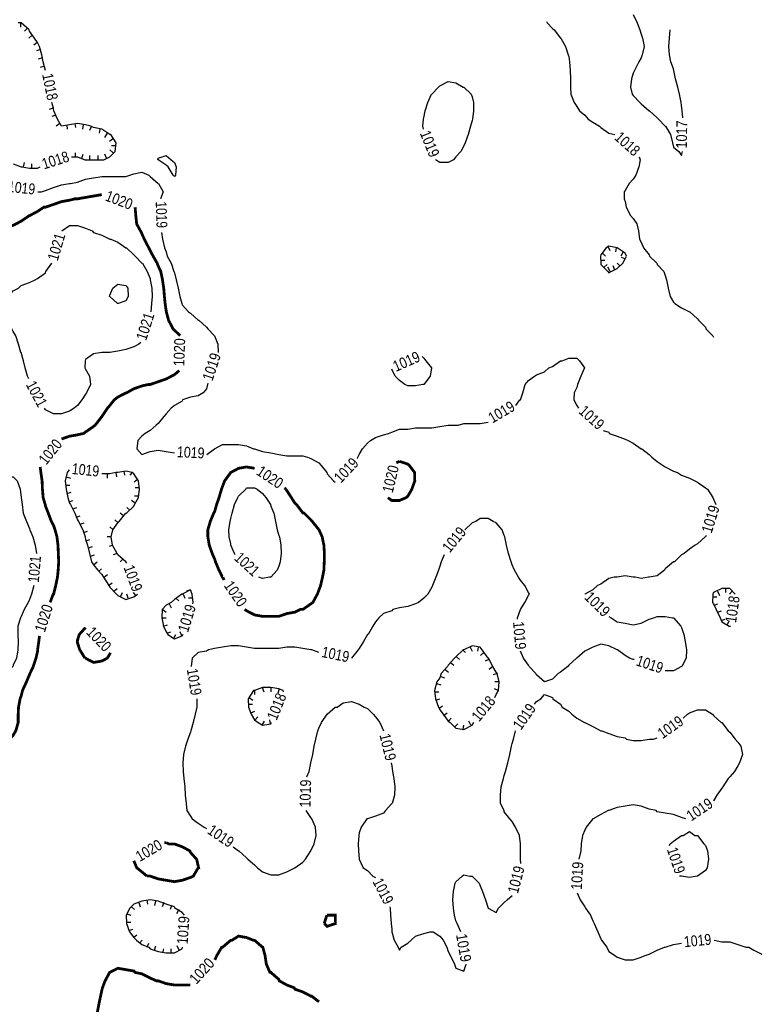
# Model space of a CAD drawing. Extents: x 628896 to 629881, y 4519192 to 4520125.
# Tile 8 of 12: x 629280 to 629545, y 4519450 to 4519802. Entities that reach past the tile are written whole.
import ezdxf
from ezdxf.enums import TextEntityAlignment as Align

# ---------------------------------------------------------------- set-up
doc = ezdxf.new("R2010")
doc.units = 0

msp = doc.modelspace()

# ---------------------------------------------------------------- linework, layer by layer
at = {"layer": 'GSLAYER', "linetype": 'CONTINUOUS', "flags": 128}
for points in [[(629288.3125, 4519787), (629287.875, 4519789.5), (629287, 4519792.5), (629286.3125, 4519794), (629285.25, 4519795.5), (629283.375, 4519798), (629283.25, 4519798.5), (629280.4375, 4519801), (629279.375, 4519801)], [(629280.25, 4519801), (629280.25, 4519799.5)], [(629468.625, 4519801.5), (629468.8125, 4519801)], [(629468.8125, 4519801), (629470.75, 4519799), (629471.3125, 4519798.5), (629473.6875, 4519795.5), (629473.75, 4519795.5), (629475.4375, 4519792.5), (629476.4375, 4519789.5), (629476.625, 4519789), (629476.875, 4519787), (629477.125, 4519784), (629477.1875, 4519781), (629477.1875, 4519778), (629477.375, 4519775.5), (629478.5625, 4519772.5), (629479.4375, 4519771), (629480.5, 4519769.5), (629482.375, 4519768), (629483.5, 4519766.5), (629485.1875, 4519765.5), (629487.625, 4519764), (629488.125, 4519763.5), (629490.9375, 4519761.5), (629493.125, 4519761)], [(629499.625, 4519804), (629501.125, 4519801), (629502.0625, 4519798.5), (629502.5, 4519797), (629503.0625, 4519795.5), (629503.5625, 4519792.5), (629502.9375, 4519789.5), (629502.5, 4519788.5), (629501.6875, 4519787), (629500.125, 4519784), (629499.625, 4519783), (629499.0625, 4519781), (629498.6875, 4519778), (629499.25, 4519775.5), (629499.625, 4519775), (629502, 4519772.5), (629502.5, 4519772), (629505.375, 4519769.5), (629505.5625, 4519769.5), (629508.25, 4519767), (629508.75, 4519766.5), (629511.125, 4519764), (629511.25, 4519764), (629513, 4519761), (629513.8125, 4519758), (629514.0625, 4519756.5), (629516, 4519755), (629516.9375, 4519753.5), (629517.3125, 4519755)], [(629282.5625, 4519799), (629281.625, 4519798)], [(629517.1875, 4519769.5), (629516.9375, 4519771.5), (629516.8125, 4519772.5), (629516.3125, 4519775.5), (629515.625, 4519778), (629514.875, 4519781), (629514.1875, 4519784), (629514.0625, 4519784.5), (629513.1875, 4519787), (629512.6875, 4519789.5), (629512.5, 4519792.5), (629512.6875, 4519795.5), (629512.9375, 4519798.5)], [(629284.3125, 4519796.5), (629283.1875, 4519795.5)], [(629286.125, 4519794), (629284.9375, 4519793)], [(629287.3125, 4519791.5), (629285.875, 4519791)], [(629288.0625, 4519788.5), (629286.5625, 4519788)], [(629289.125, 4519784), (629288.3125, 4519787)], [(629288.75, 4519785.5), (629287.25, 4519785)], [(629424.375, 4519764), (629424.5625, 4519766.5), (629424.625, 4519767), (629425.1875, 4519769.5), (629426.0625, 4519772.5), (629427.4375, 4519775.5), (629427.5, 4519775.5), (629429.9375, 4519778), (629430.4375, 4519778.5), (629433.375, 4519780), (629436.1875, 4519779.5), (629438.8125, 4519778), (629439.0625, 4519778), (629441.6875, 4519775.5), (629441.9375, 4519774.5), (629442.4375, 4519772.5), (629442.4375, 4519769.5), (629442.125, 4519766.5), (629441.9375, 4519766), (629441.4375, 4519764), (629440.5, 4519761), (629439.4375, 4519758), (629439.0625, 4519757), (629437.875, 4519755), (629436.1875, 4519753), (629435.3125, 4519752), (629433.375, 4519751), (629430.4375, 4519751), (629428.8125, 4519752)], [(629291.9375, 4519770.5), (629290.5, 4519770)], [(629300.625, 4519753), (629303.1875, 4519752), (629303.5, 4519752), (629306.375, 4519752), (629309.3125, 4519752), (629310, 4519752), (629312.1875, 4519753), (629314.125, 4519755), (629314.4375, 4519758), (629312.5625, 4519761), (629312.1875, 4519761), (629309.3125, 4519763), (629306.375, 4519763.5), (629305.4375, 4519764), (629303.5, 4519764.5), (629300.625, 4519765), (629297.75, 4519764.5), (629294.875, 4519764), (629293.4375, 4519766.5), (629292.1875, 4519769.5), (629292.0625, 4519770.5), (629291.4375, 4519772.5)], [(629291.4375, 4519772.5), (629291.4375, 4519772.5)], [(629517.5, 4519767), (629517.1875, 4519769.5)], [(629292.875, 4519768), (629291.4375, 4519767.5)], [(629294.3125, 4519765), (629292.9375, 4519764)], [(629296.75, 4519764.5), (629296.9375, 4519763)], [(629299.6875, 4519765), (629299.9375, 4519763.5)], [(629302.6875, 4519764.5), (629302.4375, 4519763)], [(629305.625, 4519764), (629304.9375, 4519762.5)], [(629308.5625, 4519763), (629308.375, 4519761.5)], [(629424.5, 4519763), (629424.375, 4519764)], [(629311.1875, 4519761.5), (629310.3125, 4519760)], [(629313.3125, 4519759.5), (629312.0625, 4519758.5)], [(629493.125, 4519761), (629493.125, 4519761)], [(629313.4375, 4519754.5), (629312.25, 4519755.5)], [(629314.3125, 4519757), (629312.8125, 4519757)], [(629517.3125, 4519755), (629517.3125, 4519755)], [(629298.4375, 4519753), (629300.625, 4519753)], [(629299.9375, 4519753), (629299.9375, 4519754.5)], [(629302.125, 4519752.5), (629302.625, 4519754)], [(629305, 4519752), (629305, 4519753.5)], [(629308.0625, 4519752), (629308.0625, 4519753.5)], [(629311, 4519752.5), (629310.375, 4519754)], [(629333.125, 4519749.5), (629332.375, 4519750), (629329.5, 4519752), (629329.4375, 4519752), (629329.5, 4519752.5), (629332.375, 4519753.5), (629334.125, 4519752), (629335.3125, 4519751), (629336, 4519749.5), (629335.75, 4519746.5), (629335.3125, 4519746), (629334.875, 4519746.5)], [(629428.8125, 4519752), (629428.8125, 4519752)], [(629502.1875, 4519752), (629501.75, 4519749.5), (629500.625, 4519746.5), (629499.625, 4519745), (629498.1875, 4519743.5), (629496.8125, 4519741), (629496.5, 4519740.5), (629496.5, 4519738), (629496.8125, 4519737), (629497.1875, 4519735), (629498.6875, 4519732), (629499.625, 4519731), (629500.9375, 4519729), (629501.625, 4519726.5), (629501.875, 4519723.5), (629502.5, 4519722.5), (629503.375, 4519720.5), (629505.375, 4519718), (629505.5625, 4519717.5), (629508.125, 4519715), (629508.25, 4519714.5), (629510.6875, 4519712), (629511.125, 4519710.5), (629511.625, 4519709), (629512.25, 4519706), (629512.9375, 4519703), (629514.0625, 4519701), (629514.5625, 4519700.5), (629516.9375, 4519699), (629519.8125, 4519697.5), (629519.9375, 4519697.5), (629522.6875, 4519695), (629523.0625, 4519694.5), (629525.625, 4519692), (629525.6875, 4519691.5), (629528.25, 4519689), (629528.4375, 4519688.5)], [(629501.8125, 4519753), (629502.1875, 4519752)], [(629277.625, 4519750.5), (629280.4375, 4519749.5), (629280.8125, 4519749.5), (629283.375, 4519749), (629286.3125, 4519749), (629287.1875, 4519749.5)], [(629281.25, 4519749.5), (629281.625, 4519751)], [(629284.3125, 4519749), (629284.3125, 4519750.5)], [(629287.1875, 4519749.5), (629287.1875, 4519749.5)], [(629334.875, 4519746.5), (629333.125, 4519749.5)], [(629287.6875, 4519740.5), (629289.125, 4519741), (629292.0625, 4519742), (629294.875, 4519743), (629297.75, 4519743.5), (629298.125, 4519743.5), (629300.625, 4519744), (629303.5, 4519745), (629306.375, 4519745.5), (629309.3125, 4519746), (629312.1875, 4519746), (629315.0625, 4519746), (629317.9375, 4519746), (629319.375, 4519746.5), (629320.8125, 4519747), (629323.6875, 4519747.5), (629326.125, 4519746.5), (629326.625, 4519746), (629329.5, 4519743.5), (629329.625, 4519743.5), (629331.3125, 4519740.5), (629330.3125, 4519738)], [(629286.375, 4519740.5), (629287.6875, 4519740.5)], [(629330.3125, 4519738), (629330.3125, 4519738)], [(629295, 4519726.5), (629297.75, 4519728.5), (629300.625, 4519728.5), (629303.5, 4519727.5), (629305.8125, 4519726.5), (629306.375, 4519726), (629309.3125, 4519725), (629312.1875, 4519723.5), (629312.5625, 4519723.5), (629315.0625, 4519722.5), (629317.9375, 4519720.5), (629318.125, 4519720.5), (629320.8125, 4519718), (629321.3125, 4519717.5), (629323.6875, 4519715), (629323.9375, 4519715), (629325.5625, 4519712), (629326.625, 4519709.5), (629326.6875, 4519709), (629327.1875, 4519706), (629327.3125, 4519703), (629327.125, 4519700.5), (629326.875, 4519697.5)], [(629295, 4519726.5), (629295, 4519726.5)], [(629330.6875, 4519726), (629331.0625, 4519723.5)], [(629331.0625, 4519723.5), (629331.8125, 4519720.5), (629332.375, 4519719), (629332.75, 4519717.5), (629334.125, 4519715), (629335.125, 4519712), (629335.3125, 4519711.5), (629336, 4519709), (629336.6875, 4519706), (629337.25, 4519703), (629338, 4519700.5), (629338.125, 4519700), (629340.375, 4519697.5), (629341.0625, 4519697), (629343.875, 4519694.5), (629344.0625, 4519694.5), (629346.8125, 4519692), (629347.3125, 4519691.5), (629349.75, 4519689), (629349.75, 4519689), (629350.875, 4519686), (629351, 4519683)], [(629493.875, 4519713), (629495.9375, 4519715), (629496.8125, 4519716.5), (629497.3125, 4519717.5), (629496.8125, 4519718.5), (629493.875, 4519720.5), (629490.9375, 4519721), (629490, 4519720.5), (629488.125, 4519718), (629487.9375, 4519717.5), (629488.125, 4519715), (629488.125, 4519714.5), (629490.5625, 4519712), (629490.9375, 4519711.5), (629491.75, 4519712)], [(629490.625, 4519721), (629491.3125, 4519719.5)], [(629493.5625, 4519720.5), (629493.3125, 4519719)], [(629488.625, 4519718.5), (629489.8125, 4519717.5)], [(629496.125, 4519719), (629495.25, 4519717.5)], [(629496.8125, 4519716.5), (629495.4375, 4519717)], [(629282.75, 4519674.5), (629281.875, 4519677.5), (629281.25, 4519680), (629280.4375, 4519683), (629280.375, 4519683), (629279.4375, 4519686), (629278.5, 4519689), (629277.625, 4519690.5), (629277.125, 4519691.5), (629275.625, 4519694.5), (629274.75, 4519697.5), (629274.75, 4519700.5), (629275.875, 4519703), (629277.625, 4519705), (629279.4375, 4519706), (629280.4375, 4519707), (629283.375, 4519708), (629285.4375, 4519709), (629286.3125, 4519709.5), (629289.125, 4519711.5), (629289.3125, 4519712), (629291.4375, 4519715)], [(629291.4375, 4519715), (629291.4375, 4519715)], [(629488, 4519716), (629489.5, 4519716)], [(629489.3125, 4519713.5), (629490.375, 4519714.5)], [(629491.4375, 4519712), (629490.625, 4519713.5)], [(629491.75, 4519712), (629493.875, 4519713)], [(629493.125, 4519712.5), (629492.5, 4519714)], [(629494.9375, 4519714), (629493.875, 4519715)], [(629312.1875, 4519703), (629312.125, 4519703), (629312.1875, 4519703.5), (629313.25, 4519706), (629315.0625, 4519707.5), (629317.9375, 4519707), (629318.6875, 4519706), (629318.8125, 4519703), (629317.9375, 4519701.5), (629315.125, 4519700.5), (629315.0625, 4519700.5), (629315, 4519700.5)], [(629315, 4519700.5), (629312.1875, 4519703)], [(629326.875, 4519697.5), (629326.875, 4519697.5)], [(629322.625, 4519686), (629320.8125, 4519685), (629317.9375, 4519684), (629315.0625, 4519683.5), (629312.1875, 4519683), (629310.3125, 4519683), (629309.3125, 4519683), (629306.375, 4519682.5), (629303.5, 4519680.5), (629303.3125, 4519680), (629303.1875, 4519677.5), (629303.5, 4519677), (629304.9375, 4519674.5), (629305.25, 4519671.5), (629303.875, 4519668.5), (629303.5, 4519668), (629302.1875, 4519666), (629300.625, 4519664), (629299.375, 4519663), (629297.75, 4519662), (629294.875, 4519661), (629292.0625, 4519661), (629289.125, 4519662.5), (629288.8125, 4519663)], [(629323.25, 4519686.5), (629322.625, 4519686)], [(629351, 4519683), (629351, 4519683)], [(629424.625, 4519681), (629425.4375, 4519680), (629427.4375, 4519677.5), (629426.9375, 4519674.5), (629424.625, 4519671.5), (629424.375, 4519671.5), (629421.75, 4519671), (629418.9375, 4519671), (629417.875, 4519671.5)], [(629424.125, 4519681.5), (629424.625, 4519681)], [(629459.125, 4519666), (629459.25, 4519666), (629460.1875, 4519668.5), (629461, 4519671.5), (629462.1875, 4519673), (629464.3125, 4519674.5), (629465, 4519675), (629467.9375, 4519676), (629469.5, 4519677.5), (629470.75, 4519678), (629473.6875, 4519680), (629474.1875, 4519680), (629476.625, 4519681), (629479.4375, 4519681), (629480.4375, 4519680), (629482.1875, 4519677.5), (629480.875, 4519674.5), (629479.75, 4519671.5), (629479.4375, 4519670.5), (629478.5625, 4519668.5), (629478.4375, 4519666), (629479.4375, 4519664), (629480.125, 4519663)], [(629283.1875, 4519673.5), (629282.75, 4519674.5)], [(629416, 4519673), (629414.4375, 4519674.5), (629413.1875, 4519677)], [(629413.1875, 4519677), (629413.1875, 4519677)], [(629347.1875, 4519671.5), (629346.8125, 4519670), (629345.625, 4519668.5), (629343.875, 4519667.5), (629341.0625, 4519667), (629338.25, 4519666), (629338.125, 4519665.5), (629335.3125, 4519664), (629334.1875, 4519663), (629332.375, 4519661), (629331.5625, 4519660), (629329.5, 4519657.5), (629328.75, 4519657), (629326.625, 4519655), (629324.875, 4519654), (629323.6875, 4519653), (629322.1875, 4519651.5), (629321.8125, 4519648.5), (629323.6875, 4519646.5), (629326.625, 4519647.5), (629329.5, 4519648), (629332.375, 4519647.5), (629335.3125, 4519647)], [(629347.3125, 4519672), (629347.1875, 4519671.5)], [(629417.875, 4519671.5), (629416, 4519673)], [(629457.6875, 4519664), (629459.125, 4519666)], [(629288.8125, 4519663), (629288.8125, 4519663)], [(629480.125, 4519663), (629480.125, 4519663)], [(629401.0625, 4519645.5), (629401.5625, 4519646.5), (629402.75, 4519648.5), (629404.5, 4519650.5), (629405.625, 4519651.5), (629407.3125, 4519652.5), (629410.25, 4519653.5), (629412, 4519654), (629413.1875, 4519654.5), (629416, 4519655.5), (629418.9375, 4519655.5), (629421.75, 4519656), (629424.625, 4519656), (629427.5, 4519656), (629430.4375, 4519656.5), (629433.375, 4519657), (629436.1875, 4519657), (629437, 4519657), (629439.0625, 4519657.5), (629441.9375, 4519657.5), (629444.8125, 4519657.5), (629447.6875, 4519658)], [(629447.6875, 4519658), (629447.6875, 4519658)], [(629488.9375, 4519655), (629490.9375, 4519654.5)], [(629490.9375, 4519654.5), (629491.0625, 4519654), (629493.875, 4519653), (629496.8125, 4519652), (629497.875, 4519651.5), (629499.625, 4519650.5), (629502.5, 4519648.5), (629502.75, 4519648.5), (629505.375, 4519646.5), (629506.375, 4519645.5), (629508.25, 4519644), (629510.375, 4519642.5), (629511.125, 4519642), (629514.0625, 4519640.5), (629515.5625, 4519640), (629516.9375, 4519639), (629519.8125, 4519638), (629521.8125, 4519637), (629522.6875, 4519636.5), (629525.625, 4519634.5), (629526.25, 4519634), (629528.25, 4519631), (629528.4375, 4519630.5), (629529.3125, 4519628.5)], [(629349.75, 4519648.5), (629349.75, 4519648.5), (629352.5625, 4519650), (629355.5, 4519650), (629358.3125, 4519650), (629361.1875, 4519649.5), (629363.6875, 4519648.5), (629364.0625, 4519648.5), (629366.9375, 4519647.5), (629369.875, 4519647), (629372.75, 4519646.5), (629375.625, 4519646), (629378.5, 4519646), (629381.375, 4519646), (629383, 4519645.5), (629384.25, 4519645), (629387.125, 4519643.5), (629387.875, 4519642.5), (629389.9375, 4519640), (629390.0625, 4519639.5), (629392.375, 4519637), (629392.9375, 4519636.5)], [(629335.3125, 4519647), (629335.3125, 4519647)], [(629347, 4519646.5), (629349.75, 4519648.5)], [(629400.9375, 4519645), (629401.0625, 4519645.5)], [(629296.875, 4519640), (629296.1875, 4519637), (629296.5625, 4519634), (629297.125, 4519631), (629297.75, 4519629), (629298.125, 4519628.5), (629299.6875, 4519625.5), (629300.625, 4519623), (629301, 4519622.5), (629302.5, 4519619.5), (629303.375, 4519617), (629303.5, 4519616), (629304.25, 4519614), (629304.875, 4519611), (629305.625, 4519608), (629306.375, 4519607), (629307.875, 4519605), (629309.3125, 4519603.5), (629309.9375, 4519602.5), (629311.875, 4519599.5), (629312.1875, 4519599), (629314.625, 4519596.5), (629315.0625, 4519596), (629317.9375, 4519594.5), (629320.8125, 4519595.5), (629322.125, 4519596.5)], [(629297.625, 4519641), (629296.875, 4519640)], [(629317.9375, 4519608), (629317.9375, 4519608), (629315.0625, 4519610.5), (629314.8125, 4519611), (629313.125, 4519614), (629312.6875, 4519617), (629313.25, 4519619.5), (629315.0625, 4519622), (629315.5, 4519622.5), (629317.9375, 4519625.5), (629318.125, 4519625.5), (629320.8125, 4519628), (629321.0625, 4519628.5), (629322.5, 4519631), (629322.8125, 4519634), (629322.5, 4519637), (629320.8125, 4519639.5), (629320.1875, 4519640), (629317.9375, 4519640.5), (629315.0625, 4519640), (629314.375, 4519640), (629312.1875, 4519639.5), (629309.3125, 4519639.5)], [(629309.3125, 4519639.5), (629309.3125, 4519639.5)], [(629311.25, 4519639.5), (629311.25, 4519638)], [(629314.3125, 4519640), (629314.625, 4519638.5)], [(629317.25, 4519640.5), (629317.5, 4519639)], [(629320.25, 4519640), (629319.375, 4519639)], [(629268.4375, 4519625.5), (629268.375, 4519628.5), (629268.5625, 4519631), (629268.9375, 4519634), (629268.9375, 4519634), (629270.75, 4519637), (629271.875, 4519637.5), (629274.6875, 4519638.5), (629277.625, 4519638.5), (629279, 4519637), (629280.0625, 4519634), (629280.4375, 4519631), (629280.75, 4519628.5), (629281.1875, 4519625.5), (629282.3125, 4519622.5), (629283.375, 4519620), (629283.5, 4519619.5), (629284.5625, 4519617), (629285.4375, 4519614), (629285.875, 4519611)], [(629296.375, 4519635.5), (629297.8125, 4519635.5)], [(629296.5625, 4519638.5), (629298.125, 4519638)], [(629322.125, 4519637.5), (629320.875, 4519636.5)], [(629392.9375, 4519636.5), (629392.9375, 4519636.5)], [(629296.8125, 4519632.5), (629298.3125, 4519633)], [(629322.8125, 4519634.5), (629321.25, 4519634.5)], [(629356.875, 4519611), (629355.5625, 4519614), (629355.5, 4519614.5), (629354.9375, 4519617), (629354.8125, 4519619.5), (629355.3125, 4519622.5), (629355.5, 4519623.5), (629356, 4519625.5), (629356.875, 4519628.5), (629358.0625, 4519631), (629358.3125, 4519631.5), (629360.875, 4519634), (629361.1875, 4519634.5), (629364.0625, 4519634.5), (629364.9375, 4519634), (629366.9375, 4519632.5), (629368.0625, 4519631), (629369.75, 4519628.5), (629369.875, 4519628), (629370.9375, 4519625.5), (629371.5625, 4519622.5), (629372.1875, 4519619.5), (629372.75, 4519617.5), (629372.9375, 4519617), (629373.4375, 4519614), (629373.5625, 4519611), (629373.1875, 4519608), (629372.75, 4519606.5), (629372.1875, 4519605), (629369.875, 4519602.5), (629369.375, 4519602.5), (629366.9375, 4519602), (629365.5625, 4519602.5)], [(629297.625, 4519629.5), (629299, 4519630)], [(629321.25, 4519629), (629319.9375, 4519630)], [(629322.625, 4519631.5), (629321.0625, 4519631.5)], [(629529.3125, 4519628.5), (629529.3125, 4519628.5)], [(629299, 4519627), (629300.375, 4519627.5)], [(629300.1875, 4519624), (629301.625, 4519624.5)], [(629317.125, 4519624.5), (629315.9375, 4519625.5)], [(629319.3125, 4519626.5), (629318.3125, 4519627.5)], [(629301.625, 4519621.5), (629303, 4519622)], [(629315.1875, 4519622), (629313.9375, 4519623)], [(629458.25, 4519588), (629459.25, 4519591), (629459.25, 4519591), (629460.8125, 4519593.5), (629462.1875, 4519596), (629462.5625, 4519596.5), (629462.1875, 4519597), (629460.8125, 4519599.5), (629459.25, 4519601.5), (629458.625, 4519602.5), (629457.1875, 4519605), (629456.375, 4519607), (629455.9375, 4519608), (629455.0625, 4519611), (629454.25, 4519614), (629453.6875, 4519617), (629453.5, 4519617.5), (629452.6875, 4519619.5), (629450.625, 4519622), (629449.5, 4519622.5), (629447.6875, 4519623.5), (629444.8125, 4519623.5), (629443.25, 4519622.5), (629441.9375, 4519622), (629439.3125, 4519619.5)], [(629302.8125, 4519618.5), (629304.25, 4519619)], [(629313.4375, 4519619.5), (629312.1875, 4519620.5)], [(629439.3125, 4519619.5), (629439.3125, 4519619.5)], [(629525.8125, 4519617.5), (629525.625, 4519617)], [(629303.6875, 4519615.5), (629305.0625, 4519616)], [(629312.6875, 4519617), (629311.1875, 4519617)], [(629313.25, 4519614), (629311.9375, 4519613.5)], [(629525.625, 4519617), (629525.4375, 4519617), (629522.6875, 4519614.5), (629521.875, 4519614), (629519.8125, 4519612.5), (629517.875, 4519611), (629516.9375, 4519610.5), (629514.4375, 4519608), (629514.0625, 4519608), (629511.125, 4519605.5), (629510.9375, 4519605), (629508.25, 4519603), (629505.375, 4519602.5), (629505.1875, 4519602.5), (629502.5, 4519602), (629500.4375, 4519602.5), (629499.625, 4519602.5), (629496.8125, 4519603), (629493.875, 4519602.5), (629492.875, 4519602.5), (629490.9375, 4519602), (629488.125, 4519600), (629486.9375, 4519599.5), (629485.1875, 4519598), (629482.375, 4519596.5)], [(629285.875, 4519611), (629285.875, 4519611)], [(629304.5625, 4519613), (629306, 4519613.5)], [(629305.25, 4519610), (629306.6875, 4519610.5)], [(629314.8125, 4519611), (629313.4375, 4519610.5)], [(629357.0625, 4519610.5), (629356.875, 4519611)], [(629431.9375, 4519610.5), (629430.9375, 4519608)], [(629306.375, 4519607), (629307.6875, 4519608)], [(629316.8125, 4519609), (629315.875, 4519608)], [(629318.25, 4519607.5), (629317.9375, 4519608)], [(629430.9375, 4519608), (629430.4375, 4519606.5), (629429.9375, 4519605), (629429, 4519602.5), (629427.8125, 4519599.5), (629427.5, 4519599), (629426.0625, 4519596.5), (629424.625, 4519595), (629422.8125, 4519593.5), (629421.75, 4519593), (629418.9375, 4519592), (629416, 4519591.5), (629413.5625, 4519591), (629413.1875, 4519590.5), (629410.25, 4519589.5), (629408.5625, 4519588), (629407.3125, 4519586.5), (629406.375, 4519585), (629404.6875, 4519582), (629404.5, 4519582), (629403.125, 4519579.5), (629401.5625, 4519577), (629401.1875, 4519576.5), (629398.75, 4519573.5)], [(629308.1875, 4519604.5), (629309.25, 4519605.5)], [(629310.125, 4519602.5), (629311.375, 4519603.5)], [(629311.6875, 4519599.5), (629313.0625, 4519600.5)], [(629365.5625, 4519602.5), (629365.5625, 4519602.5)], [(629284.125, 4519596.5), (629283.375, 4519594.5), (629283, 4519593.5), (629281.5, 4519591), (629280.4375, 4519588.5), (629280.1875, 4519588), (629279.25, 4519585), (629279.1875, 4519582), (629279.375, 4519579.5), (629279.25, 4519576.5), (629278.8125, 4519573.5), (629277.625, 4519571), (629277.5, 4519570.5), (629275, 4519568), (629274.6875, 4519567.5), (629271.875, 4519565), (629271.375, 4519565), (629268.9375, 4519563.5), (629266.0625, 4519562), (629265.9375, 4519562), (629263.1875, 4519560), (629261.125, 4519559)], [(629284.9375, 4519599.5), (629284.125, 4519596.5)], [(629313.6875, 4519597.5), (629314.8125, 4519598.5)], [(629316.0625, 4519595.5), (629316.75, 4519597)], [(629318.8125, 4519595), (629318.3125, 4519596.5)], [(629321.5625, 4519596), (629320.625, 4519597)], [(629322.125, 4519596.5), (629322.125, 4519596.5)], [(629342, 4519593.5), (629341.75, 4519596.5), (629341.0625, 4519598), (629338.125, 4519596.5), (629337.9375, 4519596.5), (629335.3125, 4519594.5), (629334.125, 4519593.5), (629332.375, 4519592.5), (629331, 4519591), (629330.8125, 4519588), (629331.375, 4519585), (629332.375, 4519583), (629332.9375, 4519582), (629335.3125, 4519580.5), (629338.125, 4519581.5), (629338.4375, 4519582)], [(629338.4375, 4519596.5), (629339.0625, 4519595)], [(629341.0625, 4519598), (629339.6875, 4519597.5)], [(629482.375, 4519596.5), (629482.375, 4519596.5)], [(629534.25, 4519598.5), (629531.375, 4519598.5), (629528.4375, 4519597), (629528.25, 4519596.5), (629528.125, 4519593.5), (629528.4375, 4519593), (629529.375, 4519591), (629530.875, 4519588), (629531.375, 4519586.5), (629534, 4519585), (629534.25, 4519585), (629534.5625, 4519585)], [(629529.875, 4519597.5), (629530.5625, 4519596)], [(629532.75, 4519598.5), (629532.75, 4519597)], [(629535.1875, 4519597.5), (629534.1875, 4519596.5)], [(629536.25, 4519596.5), (629534.25, 4519598.5)], [(629333.4375, 4519593), (629334.1875, 4519591.5)], [(629335.875, 4519595), (629336.875, 4519594)], [(629341.8125, 4519595), (629340.375, 4519595)], [(629341.9375, 4519593), (629342, 4519593.5)], [(629528.25, 4519595.5), (629529.6875, 4519595.5)], [(629528.625, 4519592.5), (629530, 4519593)], [(629331.1875, 4519591), (629332.375, 4519590)], [(629529.875, 4519590), (629531.25, 4519590.5)], [(629330.8125, 4519588), (629332.375, 4519588)], [(629458.1875, 4519587.5), (629458.25, 4519588)], [(629490.9375, 4519588.5), (629491.75, 4519588)], [(629491.75, 4519588), (629493.875, 4519586.5), (629496.8125, 4519586), (629499.625, 4519585.5), (629502.5, 4519586), (629505.375, 4519587.5), (629507.0625, 4519588), (629508.25, 4519588.5), (629511.125, 4519588.5), (629513.8125, 4519588), (629514.0625, 4519588), (629516.75, 4519585), (629516.9375, 4519584.5), (629517.8125, 4519582), (629518.3125, 4519579.5), (629518.75, 4519576.5), (629518.6875, 4519573.5), (629517.125, 4519570.5), (629516.9375, 4519570.5), (629514.0625, 4519569), (629511.125, 4519569)], [(629531.1875, 4519587), (629532.5625, 4519587.5)], [(629533.375, 4519585.5), (629534.1875, 4519587)], [(629331.3125, 4519585), (629332.875, 4519585.5)], [(629332.6875, 4519582.5), (629334, 4519583)], [(629337.9375, 4519581.5), (629337.375, 4519583)], [(629534.5625, 4519585), (629534.5625, 4519585)], [(629335.0625, 4519580.5), (629335.875, 4519582)], [(629338.4375, 4519582), (629338.4375, 4519582)], [(629384.5, 4519576.5), (629384.25, 4519576.5), (629381.375, 4519577), (629378.5, 4519577.5), (629375.625, 4519577.5), (629372.75, 4519577), (629369.875, 4519577), (629366.9375, 4519577), (629364.0625, 4519577), (629361.1875, 4519577.5), (629358.3125, 4519578), (629355.5, 4519578), (629352.5625, 4519577.5), (629349.75, 4519577), (629347.5, 4519576.5), (629346.8125, 4519576), (629343.875, 4519575.5), (629341.75, 4519573.5), (629341.375, 4519570.5)], [(629387.125, 4519575.5), (629384.5, 4519576.5)], [(629450.625, 4519560.5), (629451.4375, 4519562), (629451.625, 4519565), (629450.9375, 4519568), (629450.625, 4519568.5), (629449.375, 4519570.5), (629447.8125, 4519573.5), (629447.6875, 4519573.5), (629445.5625, 4519576.5), (629444.8125, 4519577.5), (629441.9375, 4519578), (629439.0625, 4519576.5), (629438.75, 4519576.5), (629436.1875, 4519574), (629435.625, 4519573.5), (629433.375, 4519571), (629433.1875, 4519570.5), (629430.9375, 4519568), (629430.4375, 4519566.5), (629429.375, 4519565), (629428.5, 4519562), (629428.8125, 4519559), (629429.875, 4519556), (629430.4375, 4519555), (629431.625, 4519553.5), (629433.375, 4519551), (629434.0625, 4519550.5), (629436.1875, 4519548.5), (629439.0625, 4519548), (629441.9375, 4519549.5), (629442.625, 4519550.5)], [(629438.5625, 4519576.5), (629439.625, 4519575.5)], [(629441.25, 4519577.5), (629441.9375, 4519576)], [(629444.1875, 4519577.5), (629443.9375, 4519576)], [(629446.1875, 4519575.5), (629445, 4519574.5)], [(629499.625, 4519573), (629498.375, 4519573.5), (629496.8125, 4519574.5), (629494, 4519576.5), (629493.875, 4519576.5), (629490.9375, 4519578), (629488.125, 4519578.5), (629485.1875, 4519577.5), (629483.25, 4519576.5), (629482.375, 4519576), (629479.4375, 4519573.5), (629479.3125, 4519573.5), (629476.625, 4519571), (629476.25, 4519570.5), (629473.6875, 4519568.5), (629472.8125, 4519568), (629470.75, 4519566), (629467.9375, 4519565), (629465, 4519567.5), (629464.8125, 4519568), (629462.4375, 4519570.5), (629462.1875, 4519571), (629460.4375, 4519573.5), (629459.25, 4519576)], [(629459.25, 4519576), (629459.25, 4519576)], [(629398.75, 4519573.5), (629398.75, 4519573.5)], [(629434.25, 4519572), (629435.4375, 4519571)], [(629436.375, 4519574), (629437.4375, 4519573)], [(629448, 4519573), (629446.625, 4519572.5)], [(629500, 4519573), (629499.625, 4519573)], [(629341.375, 4519570.5), (629341.375, 4519570.5)], [(629432.375, 4519569.5), (629433.5, 4519568.5)], [(629449.375, 4519570.5), (629448.125, 4519569.5)], [(629511.125, 4519569), (629511.125, 4519569)], [(629430.75, 4519567), (629432.125, 4519566.5)], [(629451.0625, 4519568), (629449.5, 4519567.5)], [(629451.625, 4519565), (629450.125, 4519565)], [(629374.3125, 4519562), (629372.75, 4519562.5), (629369.875, 4519563), (629366.9375, 4519563), (629364.0625, 4519562), (629363.6875, 4519562), (629361.75, 4519559), (629361.8125, 4519556), (629362.8125, 4519553.5), (629364.0625, 4519551.5), (629365.375, 4519550.5), (629366.9375, 4519549.5), (629369.875, 4519550), (629370.0625, 4519550.5)], [(629364, 4519562), (629364, 4519560.5)], [(629366.8125, 4519563), (629367.3125, 4519561.5)], [(629369.875, 4519563), (629369.875, 4519561.5)], [(629372.875, 4519562.5), (629372.4375, 4519561)], [(629374.4375, 4519561.5), (629374.3125, 4519562)], [(629428.5625, 4519561.5), (629430.0625, 4519561.5)], [(629429.1875, 4519564.5), (629430.75, 4519564)], [(629451.3125, 4519562), (629449.9375, 4519562.5)], [(629343.3125, 4519559), (629343.3125, 4519556)], [(629362.125, 4519559.5), (629363.375, 4519558.5)], [(629383.625, 4519533), (629384.25, 4519536), (629384.875, 4519539), (629385.375, 4519542), (629385.9375, 4519544.5), (629386.75, 4519547.5), (629387.125, 4519548.5), (629388, 4519550.5), (629390.0625, 4519553.5), (629390.0625, 4519553.5), (629392.9375, 4519556), (629393.625, 4519556), (629395.8125, 4519557.5), (629398.75, 4519558), (629401.5625, 4519557), (629403.25, 4519556), (629404.5, 4519555.5), (629406.5625, 4519553.5), (629407.3125, 4519552.5), (629408.9375, 4519550.5), (629410.25, 4519547.5)], [(629429, 4519558.5), (629430.375, 4519559)], [(629450.0625, 4519559.5), (629450.625, 4519560.5)], [(629464.3125, 4519557), (629465, 4519558)], [(629465, 4519558), (629466.5625, 4519559), (629467.9375, 4519560.5), (629470.75, 4519559.5), (629470.9375, 4519559), (629473.6875, 4519557), (629474.1875, 4519556), (629476.625, 4519554.5), (629477.75, 4519553.5), (629479.4375, 4519552), (629482.25, 4519550.5), (629482.375, 4519550.5), (629485.1875, 4519549), (629488.125, 4519547.5), (629488.4375, 4519547.5), (629490.9375, 4519546.5), (629493.875, 4519545.5), (629496.8125, 4519545), (629497.3125, 4519544.5), (629499.625, 4519544), (629502.5, 4519544), (629505.375, 4519544.5), (629506.9375, 4519544.5), (629508.25, 4519545)], [(629343.3125, 4519556), (629342.8125, 4519553.5), (629342.0625, 4519550.5), (629341.25, 4519547.5), (629341.0625, 4519547), (629340.1875, 4519544.5), (629339.3125, 4519542), (629338.625, 4519539), (629338.3125, 4519536), (629338.4375, 4519533), (629338.6875, 4519530.5), (629339.0625, 4519527.5), (629339.1875, 4519524.5), (629339.5, 4519521.5), (629339.8125, 4519519), (629341.0625, 4519517), (629341.75, 4519516), (629343.875, 4519514.5), (629345.9375, 4519513), (629346.8125, 4519512.5)], [(629361.75, 4519557), (629363.3125, 4519557)], [(629362.6875, 4519554), (629364.1875, 4519554.5)], [(629430.0625, 4519555.5), (629431.3125, 4519556.5)], [(629431.75, 4519553), (629433, 4519554)], [(629519.125, 4519553.5), (629519.8125, 4519554), (629522.6875, 4519555), (629525.625, 4519555), (629528.125, 4519553.5), (629528.4375, 4519553), (629531.1875, 4519550.5), (629531.375, 4519550.5), (629533.6875, 4519547.5), (629534.25, 4519547), (629536.25, 4519544.5), (629537.125, 4519543.5), (629538.1875, 4519542), (629538.875, 4519539), (629537.8125, 4519536), (629537.125, 4519535), (629535.9375, 4519533), (629534.25, 4519531), (629533.6875, 4519530.5), (629531.75, 4519527.5), (629531.375, 4519527), (629529.625, 4519524.5), (629528.4375, 4519522.5)], [(629364.3125, 4519551.5), (629365.25, 4519552.5)], [(629366.8125, 4519549.5), (629367.625, 4519551)], [(629369.75, 4519550), (629369.5625, 4519551.5)], [(629370.0625, 4519550.5), (629370.0625, 4519550.5)], [(629433.5625, 4519551), (629434.4375, 4519552)], [(629441.5, 4519549.5), (629440.8125, 4519551)], [(629442.625, 4519550.5), (629442.625, 4519550.5)], [(629517.625, 4519552), (629519.125, 4519553.5)], [(629410.25, 4519547.5), (629410.25, 4519547.5)], [(629435.875, 4519549), (629436.875, 4519550)], [(629438.75, 4519548), (629439, 4519549.5)], [(629459.3125, 4519501.5), (629459.25, 4519502.5), (629459.25, 4519504.5), (629459.25, 4519507), (629458.9375, 4519510), (629457.5, 4519513), (629456.375, 4519515), (629455.4375, 4519516), (629453.5, 4519518.5), (629453.5, 4519519), (629452.1875, 4519521.5), (629452.125, 4519524.5), (629452.4375, 4519527.5), (629453.1875, 4519530.5), (629453.5, 4519531.5), (629453.9375, 4519533), (629454.75, 4519536), (629455.5, 4519539), (629456.125, 4519542), (629456.375, 4519543), (629456.8125, 4519544.5), (629457.5625, 4519547.5)], [(629457.5625, 4519547.5), (629457.5625, 4519547.5)], [(629508.25, 4519545), (629508.25, 4519545)], [(629382.8125, 4519531), (629383.625, 4519533)], [(629413, 4519536), (629413.1875, 4519535), (629413.5, 4519533), (629413.9375, 4519530.5), (629414.25, 4519527.5), (629414.125, 4519524.5), (629413.375, 4519521.5), (629413.1875, 4519521.5), (629410.9375, 4519519), (629410.25, 4519518), (629407.3125, 4519517), (629404.5, 4519516), (629404.3125, 4519516), (629402.25, 4519513), (629401.5625, 4519511), (629401.375, 4519510), (629401.1875, 4519507), (629401.25, 4519504.5), (629401.5625, 4519501.5), (629403, 4519498.5), (629404.5, 4519497.5), (629406.375, 4519495.5), (629407.3125, 4519495)], [(629413, 4519536), (629413, 4519536)], [(629528.4375, 4519522.5), (629528.4375, 4519522.5)], [(629358.3125, 4519504.5), (629358.4375, 4519504.5), (629361.1875, 4519502), (629361.625, 4519501.5), (629364.0625, 4519499.5), (629365.0625, 4519498.5), (629366.9375, 4519497), (629369.875, 4519496), (629372.75, 4519496), (629375.625, 4519497), (629378.4375, 4519498.5), (629378.5, 4519498.5), (629381.375, 4519500.5), (629382.25, 4519501.5), (629384.1875, 4519504.5), (629384.25, 4519504.5), (629385.375, 4519507), (629386.0625, 4519510), (629385.8125, 4519513), (629384.5625, 4519516), (629384.25, 4519516.5), (629382.5625, 4519519)], [(629382.5625, 4519519), (629382.5625, 4519519)], [(629516.9375, 4519516.5), (629514.0625, 4519517.5), (629511.125, 4519518), (629508.25, 4519518.5), (629507.9375, 4519519), (629505.375, 4519519.5), (629502.5, 4519520.5), (629499.625, 4519521), (629496.8125, 4519520.5), (629493.875, 4519520), (629490.9375, 4519519), (629490.75, 4519519), (629488.125, 4519517.5), (629485.375, 4519516), (629485.1875, 4519516), (629482.875, 4519513), (629482.375, 4519512), (629481.5, 4519510), (629481.0625, 4519507), (629480.875, 4519504.5), (629480.25, 4519501.5)], [(629518.5625, 4519516), (629516.9375, 4519516.5)], [(629346.8125, 4519512.5), (629346.8125, 4519512.5)], [(629512.9375, 4519507), (629514.0625, 4519508), (629516.9375, 4519510), (629517.625, 4519510), (629519.8125, 4519511.5), (629521.8125, 4519510), (629522.6875, 4519510), (629525, 4519507), (629525.625, 4519506.5), (629526.3125, 4519504.5), (629526.6875, 4519501.5), (629526.1875, 4519498.5), (629525.625, 4519497.5), (629522.6875, 4519495.5), (629522.5625, 4519495.5), (629519.8125, 4519495), (629516.9375, 4519495.5), (629516.3125, 4519495.5)], [(629356.4375, 4519506), (629358.3125, 4519504.5)], [(629512.6875, 4519506.5), (629512.9375, 4519507)], [(629459.4375, 4519500), (629459.3125, 4519501.5)], [(629480.25, 4519501.5), (629480.25, 4519501.5)], [(629407.3125, 4519495), (629407.3125, 4519495)], [(629436.5625, 4519478.5), (629436.1875, 4519479.5), (629435.6875, 4519481.5), (629435.25, 4519484), (629435.0625, 4519487), (629435.25, 4519490), (629435.875, 4519493), (629436.1875, 4519493.5), (629438.375, 4519495.5), (629439.0625, 4519496), (629441.1875, 4519495.5), (629441.9375, 4519495.5), (629444.5, 4519493), (629444.8125, 4519492), (629445.75, 4519490), (629446.8125, 4519487), (629447.6875, 4519484), (629447.75, 4519484), (629450.625, 4519482.5), (629451.4375, 4519484), (629453.5, 4519486), (629454.5625, 4519487), (629456.375, 4519488.5)], [(629516.3125, 4519495.5), (629516.3125, 4519495.5)], [(629338.125, 4519482.5), (629335.5, 4519484), (629335.3125, 4519484.5), (629332.375, 4519485.5), (629329.5, 4519486.5), (629326.625, 4519487), (629323.6875, 4519486.5), (629320.8125, 4519485.5), (629319.3125, 4519484), (629318, 4519481.5), (629318.1875, 4519478.5), (629319.25, 4519475.5), (629320.8125, 4519473.5), (629321.75, 4519472.5), (629323.6875, 4519471), (629326.125, 4519470), (629326.625, 4519469.5), (629329.5, 4519468.5), (629332.375, 4519468), (629335.3125, 4519468), (629338.125, 4519469.5), (629338.1875, 4519470)], [(629325.5, 4519487), (629325.75, 4519485.5)], [(629456.375, 4519488.5), (629456.375, 4519488.5)], [(629479.5625, 4519489.5), (629480.625, 4519487)], [(629480.625, 4519487), (629482.375, 4519484.5), (629482.5625, 4519484), (629484.4375, 4519481.5), (629485.1875, 4519479.5), (629485.75, 4519478.5), (629487.0625, 4519475.5), (629488.125, 4519473), (629488.3125, 4519472.5), (629490.1875, 4519470), (629490.9375, 4519468.5), (629493.3125, 4519467), (629493.875, 4519466.5), (629496.8125, 4519465.5), (629499.625, 4519465.5), (629502.5, 4519466.5), (629503.625, 4519467), (629505.375, 4519467.5), (629508.25, 4519469), (629510.875, 4519470), (629511.125, 4519470), (629514.0625, 4519471), (629516.9375, 4519471.5)], [(629319.9375, 4519484.5), (629321.0625, 4519483.5)], [(629322.625, 4519486), (629323.0625, 4519484.5)], [(629328.5625, 4519486.5), (629328.25, 4519485)], [(629331.5, 4519486), (629331, 4519484.5)], [(629334.3125, 4519485), (629333.8125, 4519483.5)], [(629336.875, 4519483.5), (629336.0625, 4519482)], [(629412.5, 4519484.5), (629412.5625, 4519484)], [(629412.5625, 4519484), (629412.75, 4519481.5), (629413, 4519478.5), (629413.1875, 4519476.5), (629413.25, 4519475.5), (629414.0625, 4519472.5), (629415.4375, 4519470), (629416, 4519469), (629416.5625, 4519470), (629418.9375, 4519471.5), (629420.125, 4519472.5), (629421.75, 4519474), (629424.625, 4519475), (629426.9375, 4519475.5), (629427.5, 4519475.5), (629428, 4519475.5), (629430.4375, 4519474), (629431.625, 4519472.5), (629432.875, 4519470), (629433.375, 4519468.5), (629434.25, 4519467), (629435.625, 4519464), (629436.1875, 4519462.5), (629439.0625, 4519461.5), (629439.875, 4519464)], [(629318.3125, 4519482), (629319.6875, 4519481.5)], [(629339, 4519481.5), (629338.125, 4519482.5)], [(629318.125, 4519479), (629319.6875, 4519479)], [(629319, 4519476), (629320.4375, 4519476.5)], [(629437.875, 4519475.5), (629436.5625, 4519478.5)], [(629320.625, 4519473.5), (629321.8125, 4519474.5)], [(629322.875, 4519471.5), (629323.8125, 4519472.5)], [(629325.5625, 4519470), (629326.125, 4519471.5)], [(629328.1875, 4519469), (629328.6875, 4519470.5)], [(629331.1875, 4519468), (629331.5, 4519469.5)], [(629334.1875, 4519468), (629334.1875, 4519469.5)], [(629337.0625, 4519469), (629336.375, 4519470.5)], [(629338.1875, 4519470), (629338.1875, 4519470)], [(629516.9375, 4519471.5), (629516.9375, 4519471.5)], [(629528.6875, 4519472.5), (629531.375, 4519472)], [(629531.375, 4519472), (629534.25, 4519472), (629537.125, 4519471), (629540.0625, 4519470), (629541.125, 4519470), (629542.875, 4519469), (629545.8125, 4519467.5)], [(629439.875, 4519464), (629439.875, 4519464)]]:
    msp.add_lwpolyline(points, dxfattribs=at)
at = {"layer": 'GSLAYER', "linetype": 'CONTINUOUS', "const_width": 1, "flags": 128}
for points in [[(629269.4375, 4519720.5), (629269.625, 4519723.5), (629270.5625, 4519726.5), (629271.875, 4519727.5), (629274.6875, 4519728), (629277.625, 4519728.5), (629278.5625, 4519729), (629280.4375, 4519730), (629283.375, 4519732), (629283.5, 4519732), (629286.3125, 4519733.5), (629288.5625, 4519735), (629289.125, 4519735), (629292.0625, 4519736), (629294.875, 4519737), (629297.75, 4519737.5), (629299.6875, 4519738), (629300.625, 4519738), (629303.5, 4519738.5), (629306.375, 4519739), (629309.3125, 4519739.5)], [(629309.3125, 4519739.5), (629309.3125, 4519739.5)], [(629321.25, 4519735), (629321.25, 4519735)], [(629321.25, 4519735), (629321.5, 4519732), (629321.8125, 4519729), (629323.1875, 4519726.5), (629323.6875, 4519725.5), (629324.5625, 4519723.5), (629326.125, 4519720.5), (629326.625, 4519719.5), (629327.6875, 4519717.5), (629329.125, 4519715), (629329.5, 4519714), (629330.4375, 4519712), (629331.0625, 4519709), (629331.5, 4519706), (629331.75, 4519703), (629332, 4519700.5), (629332.375, 4519698), (629332.4375, 4519697.5), (629333.25, 4519694.5), (629334.8125, 4519691.5), (629335.3125, 4519691), (629337.375, 4519689)], [(629337.375, 4519689), (629337.375, 4519689)], [(629335.3125, 4519675), (629334.3125, 4519674.5), (629332.375, 4519673.5), (629329.5, 4519672.5), (629326.625, 4519671.5), (629325.9375, 4519671.5), (629323.6875, 4519671), (629320.8125, 4519670), (629318.125, 4519668.5), (629317.9375, 4519668.5), (629315.0625, 4519667), (629313.75, 4519666), (629312.1875, 4519664), (629311.3125, 4519663), (629309.3125, 4519660), (629307, 4519657), (629306.375, 4519656.5), (629303.5, 4519654.5), (629302.8125, 4519654), (629300.625, 4519653.5), (629297.75, 4519653), (629294.875, 4519652)], [(629337.0625, 4519676.5), (629335.3125, 4519675)], [(629294.875, 4519652), (629294.875, 4519652)], [(629287.25, 4519642), (629287.5, 4519640)], [(629352.6875, 4519602.5), (629352.5625, 4519602.5), (629351.3125, 4519605), (629350.0625, 4519608), (629349.75, 4519609), (629348.875, 4519611), (629347.8125, 4519614), (629347.3125, 4519617), (629347.3125, 4519619.5), (629348.1875, 4519622.5), (629349.4375, 4519625.5), (629349.75, 4519626), (629350.4375, 4519628.5), (629351.3125, 4519631), (629352.1875, 4519634), (629352.5625, 4519635), (629353.3125, 4519637), (629355.5, 4519640), (629358.3125, 4519641.5), (629361.1875, 4519642), (629364.0625, 4519641.5)], [(629416, 4519644), (629418.9375, 4519643), (629419.5, 4519642.5), (629421.375, 4519640), (629421.4375, 4519637), (629420.375, 4519634), (629418.9375, 4519631.5), (629418.3125, 4519631), (629416, 4519630), (629413.1875, 4519630), (629411.8125, 4519631)], [(629414.8125, 4519643.5), (629416, 4519644)], [(629287.5, 4519640), (629287.9375, 4519637), (629288.0625, 4519634), (629288.3125, 4519631), (629289.0625, 4519628.5), (629289.125, 4519628), (629290.125, 4519625.5), (629291.25, 4519622.5), (629292.0625, 4519621), (629292.5625, 4519619.5), (629293.25, 4519617), (629293.625, 4519614), (629293.75, 4519611), (629293.875, 4519608), (629293.6875, 4519605), (629293.4375, 4519602.5), (629292.8125, 4519599.5), (629292.0625, 4519596.5), (629291.9375, 4519596.5), (629290.8125, 4519593.5)], [(629364.0625, 4519641.5), (629364.0625, 4519641.5)], [(629375.3125, 4519634), (629375.625, 4519633.5), (629377.25, 4519631), (629378.5, 4519629), (629379.125, 4519628.5), (629381.375, 4519625.5), (629381.75, 4519625.5), (629384.25, 4519623), (629384.6875, 4519622.5), (629387.125, 4519619.5), (629387.125, 4519619.5), (629388.25, 4519617), (629388.875, 4519614), (629389.0625, 4519611), (629389, 4519608), (629388.875, 4519605), (629388.375, 4519602.5), (629387.6875, 4519599.5), (629387.125, 4519598), (629386.5625, 4519596.5), (629384.9375, 4519593.5), (629384.25, 4519593), (629381.375, 4519591), (629380.5, 4519591), (629378.5, 4519590), (629375.625, 4519589.5), (629372.75, 4519588.5), (629369.875, 4519588.5), (629366.9375, 4519588.5), (629364.0625, 4519589), (629361.1875, 4519590.5), (629360.4375, 4519591)], [(629374.75, 4519634.5), (629375.3125, 4519634)], [(629411.8125, 4519631), (629411.8125, 4519631)], [(629353.125, 4519601.5), (629352.6875, 4519602.5)], [(629290.8125, 4519593.5), (629290.8125, 4519593.5)], [(629360.4375, 4519591), (629360.4375, 4519591)], [(629301.4375, 4519576.5), (629300.625, 4519579), (629300.5625, 4519579.5), (629300.625, 4519580), (629301.25, 4519582), (629303.5, 4519584.5)], [(629303.5, 4519584.5), (629303.5, 4519584.5)], [(629286.75, 4519579.5), (629286.3125, 4519576.5), (629286.3125, 4519576), (629285.75, 4519573.5), (629284.75, 4519570.5), (629283.5625, 4519568), (629283.375, 4519567.5), (629282.3125, 4519565), (629280.9375, 4519562), (629280.4375, 4519560), (629280.0625, 4519559), (629279.5, 4519556), (629279.375, 4519553.5), (629279.375, 4519550.5), (629278.5, 4519547.5), (629277.625, 4519546), (629276.1875, 4519544.5), (629274.6875, 4519543.5), (629272.75, 4519542), (629271.875, 4519541), (629270.625, 4519539), (629269.4375, 4519536)], [(629287, 4519581.5), (629286.75, 4519579.5)], [(629303.3125, 4519573.5), (629301.4375, 4519576.5)], [(629312.1875, 4519575), (629311.25, 4519573.5), (629309.3125, 4519572.5), (629306.375, 4519572), (629303.5, 4519573.5), (629303.3125, 4519573.5)], [(629312.375, 4519575.5), (629312.1875, 4519575)], [(629332.375, 4519507.5), (629333.375, 4519507), (629335.3125, 4519507), (629338.125, 4519506), (629340.875, 4519504.5), (629341.0625, 4519504), (629343.3125, 4519501.5), (629343.875, 4519499), (629344, 4519498.5), (629343.875, 4519498.5), (629342.125, 4519495.5), (629341.0625, 4519495), (629338.125, 4519494), (629335.3125, 4519493.5), (629332.375, 4519494), (629329.5, 4519494.5), (629326.625, 4519495.5), (629325.5, 4519495.5)], [(629331.6875, 4519507.5), (629332.375, 4519507.5)], [(629323.6875, 4519497), (629321.8125, 4519498.5), (629320.8125, 4519501)], [(629320.8125, 4519501), (629320.8125, 4519501)], [(629325.5, 4519495.5), (629323.6875, 4519497)], [(629389, 4519478.5), (629389.9375, 4519481.5)], [(629389.9375, 4519481.5), (629390.0625, 4519481.5), (629392.9375, 4519481.5), (629393, 4519481.5), (629393, 4519478.5), (629392.9375, 4519478.5), (629390.0625, 4519477.5), (629389, 4519478.5)], [(629350.5, 4519467), (629352.25, 4519470), (629352.5625, 4519470), (629355.5, 4519472.5), (629355.875, 4519472.5), (629358.3125, 4519474), (629361.1875, 4519473.5), (629363.6875, 4519472.5), (629364.0625, 4519472.5), (629366.9375, 4519470), (629367, 4519470), (629367.8125, 4519467), (629368.25, 4519464), (629369.5625, 4519461), (629369.875, 4519461), (629372.75, 4519458.5), (629372.875, 4519458), (629375.625, 4519456.5), (629378.25, 4519455.5), (629378.5, 4519455), (629381.375, 4519454), (629384.25, 4519452.5), (629384.5, 4519452.5), (629387.125, 4519450.5)], [(629349.8125, 4519465.5), (629350.5, 4519467)], [(629307.0625, 4519444), (629307.6875, 4519446.5), (629308.25, 4519449.5), (629308.875, 4519452.5), (629309.3125, 4519454.5), (629309.5625, 4519455.5), (629310.5, 4519458), (629312.125, 4519461), (629312.1875, 4519461), (629315.0625, 4519462.5), (629317.9375, 4519462), (629320.8125, 4519461.5), (629321.25, 4519461), (629323.6875, 4519460.5), (629326.625, 4519459), (629328.875, 4519458), (629329.5, 4519458), (629332.375, 4519457), (629335.3125, 4519456.5), (629338.125, 4519456.5), (629341.0625, 4519456.5)], [(629341.0625, 4519456.5), (629341.0625, 4519456.5)], [(629387.125, 4519450.5), (629387.125, 4519450.5)]]:
    msp.add_lwpolyline(points, dxfattribs=at)

# ---------------------------------------------------------------- texts
at = {"layer": 'GSLAYER', "color": 7}
for s, rotation, width, p, p2 in [('1018', 281.4, 0.786941, (629287.9375, 4519782.5), (629289.875, 4519773)), ('1017', 88.8, 0.811793, (629518.875, 4519756), (629519.0625, 4519766)), ('1019', 291.7, 0.787513, (629423.1875, 4519761.5), (629426.8125, 4519752.5)), ('1018', 317.6, 0.790318, (629492.6875, 4519759.5), (629499.9375, 4519753)), ('1018', 17.3, 0.798932, (629288.625, 4519748.5), (629298, 4519751.5)), ('1019', 352.7, 0.790465, (629275.5625, 4519740.5), (629285.25, 4519739.5)), ('1020', 339.3, 0.757196, (629310.25, 4519737.5), (629319.4375, 4519734)), ('1019', 271.8, 0.771485, (629328.625, 4519737), (629328.9375, 4519727.5)), ('1021', 73.1, 0.804149, (629293.5, 4519715.5), (629296.3125, 4519725)), ('1021', 71.8, 0.810143, (629325.1875, 4519687), (629328.25, 4519696.5)), ('1020', 88.6, 0.770543, (629338.875, 4519678), (629339.1875, 4519688)), ('1019', 71.5, 0.811714, (629348.9375, 4519672.5), (629352.0625, 4519682)), ('1019', 22.2, 0.804021, (629414.6875, 4519676), (629423.75, 4519680)), ('1021', 298.2, 0.783007, (629282, 4519671.5), (629286.5625, 4519663)), ('1019', 31, 0.796044, (629449.25, 4519657.5), (629457.6875, 4519662.5)), ('1019', 317.8, 0.790318, (629479.875, 4519661.5), (629487.125, 4519655)), ('1020', 52.7, 0.736724, (629289.4375, 4519642.5), (629295.375, 4519650)), ('1019', 357.6, 0.797465, (629336.1875, 4519645.5), (629346, 4519645)), ('1019', 352.7, 0.795511, (629298.4375, 4519639.5), (629308.1875, 4519638.5)), ('1020', 326.8, 0.763641, (629364.375, 4519639.5), (629372.625, 4519634)), ('1019', 46.7, 0.785763, (629394.9375, 4519636), (629401.625, 4519643)), ('1020', 76.5, 0.753023, (629413.5, 4519632.5), (629415.8125, 4519642)), ('1019', 72.3, 0.807088, (629527.75, 4519618), (629530.6875, 4519627.5)), ('1019', 50.7, 0.789161, (629433.9375, 4519611), (629440.125, 4519618.5)), ('1021', 316.5, 0.779053, (629356.5, 4519609), (629363.5625, 4519602.5)), ('1021', 85.3, 0.773883, (629286.75, 4519600.5), (629287.5625, 4519610)), ('1019', 289.4, 0.778392, (629317.0625, 4519606), (629320.375, 4519597)), ('1020', 304.9, 0.750434, (629352.875, 4519599.5), (629358.4375, 4519591.5)), ('1019', 317.2, 0.810699, (629481.9375, 4519595), (629489.0625, 4519588)), ('1020', 72.4, 0.767273, (629288.875, 4519582.5), (629291.875, 4519592)), ('1019', 72.3, 0.807088, (629340.1875, 4519582.5), (629343.125, 4519592)), ('1018', 81.7, 0.779103, (629536.5, 4519586), (629537.875, 4519595.5)), ('1019', 275.3, 0.814752, (629456.625, 4519586.5), (629457.5, 4519576.5)), ('1020', 314.4, 0.752285, (629303.5, 4519582.5), (629310.3125, 4519575.5)), ('1019', 350.2, 0.802868, (629387.8125, 4519574), (629397.5, 4519572)), ('1019', 340.2, 0.784452, (629500.4375, 4519571), (629509.625, 4519568)), ('1019', 279.3, 0.781428, (629339.75, 4519569.5), (629341.3125, 4519560)), ('1018', 68.3, 0.787513, (629371.9375, 4519551), (629375.5625, 4519560)), ('1018', 50.7, 0.789161, (629444.4375, 4519550.5), (629450.625, 4519558)), ('1019', 54.9, 0.793762, (629459.4375, 4519547.5), (629465.0625, 4519555.5)), ('1019', 36.7, 0.779631, (629510.1875, 4519544.5), (629518.0625, 4519550)), ('1019', 283.4, 0.793584, (629408.75, 4519546), (629411.0625, 4519536.5)), ('1019', 88.8, 0.811904, (629384.0625, 4519520), (629384.3125, 4519530)), ('1019', 33.4, 0.800557, (629520.4375, 4519515), (629528.625, 4519520.5)), ('1019', 326.1, 0.796351, (629346.8125, 4519511), (629354.9375, 4519505.5)), ('1020', 30.9, 0.755358, (629322.9375, 4519500.5), (629331.375, 4519505.5)), ('1019', 288.2, 0.771619, (629511.6875, 4519505), (629514.75, 4519496)), ('1019', 75.4, 0.796044, (629458.375, 4519489), (629460.8125, 4519498.5)), ('1019', 86.7, 0.812934, (629481.25, 4519490.5), (629481.8125, 4519500.5)), ('1019', 296.3, 0.773617, (629406.25, 4519493.5), (629410.5625, 4519485)), ('1019', 86, 0.813567, (629340.0625, 4519471), (629340.75, 4519481)), ('1019', 280.2, 0.823985, (629436.1875, 4519474.5), (629437.9375, 4519464.5)), ('1019', 4.9, 0.795511, (629518.0625, 4519470), (629527.8125, 4519471)), ('1020', 45.6, 0.780343, (629343.1875, 4519456.5), (629350, 4519464))]:
    msp.add_text(s, height=3.89682, rotation=rotation, dxfattribs=dict(at, width=width)).set_placement(p, p2, align=Align.FIT)

doc.saveas('drawing.dxf')
